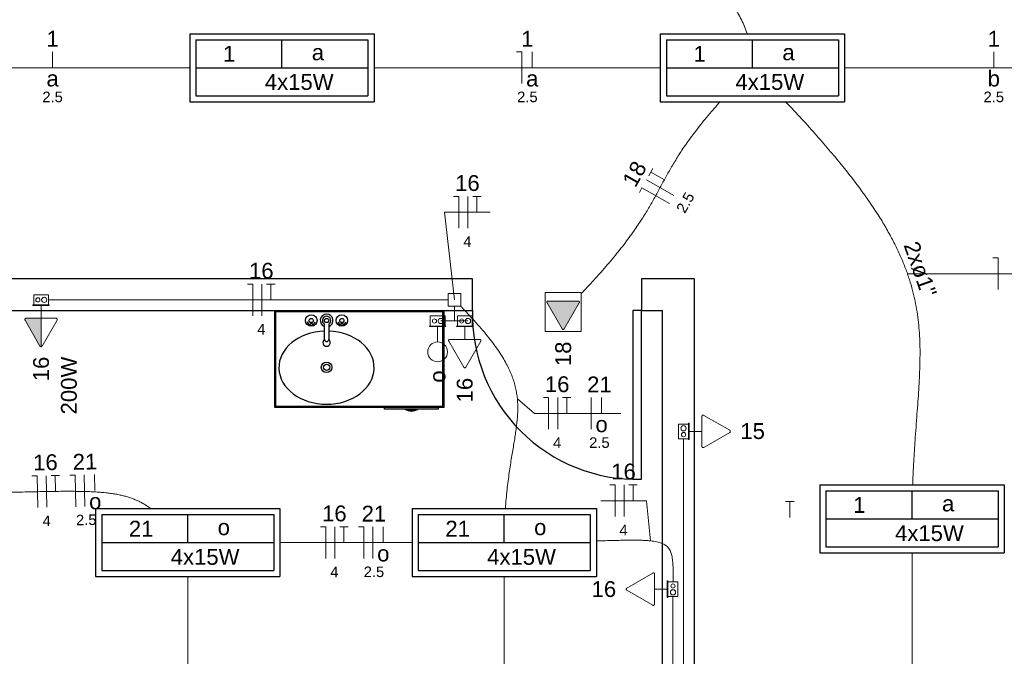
# Model space of a CAD drawing. Header units: millimetres. Extents: x -8 to 220, y -114 to 51.
# Tile 27 of 82: x 30.01 to 34.68, y 25.61 to 28.62. Entities that reach past the tile are written whole.
import ezdxf

# ---------------------------------------------------------------- set-up
doc = ezdxf.new("R2010")
doc.units = ezdxf.units.MM
doc.header["$MEASUREMENT"] = 0
for name, color, linetype in [('1', 1, 'Continuous'), ('AR-SAN', 1, 'Continuous'), ('MOBILARIO', 8, 'Continuous'), ('P-SIMBOL', 5, 'Continuous'), ('parede', 5, 'Continuous'), ('porta', 3, 'Continuous')]:
    doc.layers.add(name, color=color, linetype=linetype)
for name, color, linetype, lineweight in [('EL-Condutos', 4, 'Continuous', 5), ('EL-Conexões', 9, 'Continuous', 5), ('EL-Fios (Fase 1)', 7, 'Continuous', 5), ('EL-Fios (Fase 3)', 7, 'Continuous', 5), ('EL-Fios (Neutro)', 7, 'Continuous', 5), ('EL-Fios (Retorno)', 7, 'Continuous', 5), ('EL-Fios (Terra)', 7, 'Continuous', 5), ('EL-Interruptor', 5, 'Continuous', 5), ('EL-Textos conduto', 7, 'Continuous', 5), ('EL-Textos fios', 7, 'Continuous', 5), ('EL-Tomadas', 4, 'Continuous', 5), ('IFC-Caixa de passagem-Contorno', 44, 'Continuous', 5), ('Textos', 7, 'Continuous', 5)]:
    doc.layers.add(name, color=color, linetype=linetype, lineweight=lineweight)
doc.styles.add('Arial', font='arial.ttf')

msp = doc.modelspace()

# ---------------------------------------------------------------- hatches: boundary and pattern name
at = {"layer": 'EL-Tomadas', "linetype": 'Continuous'}
for points in [[(32.5945, 27.1596), (32.6653, 27.2823), (32.6657, 27.2873), (32.6601, 27.2913), (32.5185, 27.2913), (32.5133, 27.2883), (32.5133, 27.2823), (32.5841, 27.1596), (32.5893, 27.1566)], [(30.1144, 27.2097), (30.1144, 27.075), (30.1132, 27.0751), (30.1117, 27.0757), (30.1106, 27.0764), (30.1097, 27.0773), (30.1091, 27.0782), (30.0379, 27.2019), (30.0376, 27.2032), (30.0377, 27.2046), (30.0381, 27.206), (30.0387, 27.2071), (30.0401, 27.2085), (30.0417, 27.2094), (30.043, 27.2097), (30.1144, 27.2097)]]:
    msp.add_hatch(color=256, dxfattribs=at).paths.add_polyline_path(points)

# ---------------------------------------------------------------- linework, layer by layer
at = {"layer": '1', "color": 8}
msp.add_arc((32.9398, 27.2267), 0.7803, 178.5312, 271.4688, dxfattribs=at)
at = {"layer": 'AR-SAN'}
for p, q in [((31.223, 26.7867), (31.223, 27.2467)), ((31.223, 27.2467), (32.023, 27.2467)), ((31.228, 26.7917), (31.228, 27.2417)), ((31.228, 27.2417), (32.018, 27.2417)), ((32.018, 27.2417), (32.018, 26.7917)), ((32.023, 27.2467), (32.023, 26.7867)), ((32.018, 26.7917), (31.228, 26.7917)), ((32.023, 26.7867), (31.223, 26.7867)), ((31.7421, 26.7797), (31.7421, 26.7867)), ((31.8391, 26.7797), (31.7421, 26.7797)), ((31.8489, 26.7797), (31.8391, 26.7797)), ((31.8921, 26.7797), (31.8489, 26.7797)), ((31.9019, 26.7797), (31.8921, 26.7797)), ((31.9989, 26.7797), (31.9019, 26.7797)), ((31.9989, 26.7797), (31.9989, 26.7867))]:
    msp.add_line(p, q, dxfattribs=at)
for radius, start, end in [(0.0542, 234.6502, 305.3498), (0.0492, 243.956, 296.044)]:
    msp.add_arc((31.8705, 26.824), radius, start, end, dxfattribs=at)
at = {"layer": 'EL-Condutos', "linetype": 'Continuous'}
for points in [[(33.4618, 28.5581), (33.4493, 28.5918), (33.4346, 28.624), (33.4179, 28.6546), (33.3992, 28.6838), (33.3788, 28.7116), (33.3569, 28.738), (33.3334, 28.7632), (33.3087, 28.7872), (33.2828, 28.8101), (33.2559, 28.8318), (33.2282, 28.8526), (33.1998, 28.8724), (33.1708, 28.8914), (33.1415, 28.9095), (33.1119, 28.9268), (33.0822, 28.9435), (33.0526, 28.9596), (33.0233, 28.975), (32.9943, 28.99), (32.9658, 29.0046), (32.938, 29.0187), (32.911, 29.0326), (32.885, 29.0462), (32.8602, 29.0596), (32.8366, 29.073), (32.8144, 29.0862), (32.7939, 29.0995), (32.7751, 29.1129), (32.7581, 29.1264), (32.7432, 29.1401)], [(29.4621, 28.3967), (29.5187, 28.3967), (29.573, 28.3967), (29.625, 28.3967), (29.6751, 28.3967), (29.7233, 28.3967), (29.7698, 28.3967), (29.8148, 28.3967), (29.8585, 28.3967), (29.901, 28.3967), (29.9424, 28.3967), (29.9831, 28.3967), (30.023, 28.3967), (30.0625, 28.3967), (30.1016, 28.3967), (30.1405, 28.3967), (30.1795, 28.3967), (30.2186, 28.3967), (30.258, 28.3967), (30.298, 28.3967), (30.3386, 28.3967), (30.3801, 28.3967), (30.4225, 28.3967), (30.4662, 28.3967), (30.5112, 28.3967), (30.5577, 28.3967), (30.6059, 28.3967), (30.656, 28.3967), (30.7081, 28.3967), (30.7623, 28.3967), (30.8189, 28.3967)], [(31.6928, 28.3967), (31.7494, 28.3967), (31.8037, 28.3967), (31.8558, 28.3967), (31.9058, 28.3967), (31.954, 28.3967), (32.0005, 28.3967), (32.0455, 28.3967), (32.0892, 28.3967), (32.1317, 28.3967), (32.1731, 28.3967), (32.2138, 28.3967), (32.2537, 28.3967), (32.2932, 28.3967), (32.3323, 28.3967), (32.3712, 28.3967), (32.4102, 28.3967), (32.4493, 28.3967), (32.4887, 28.3967), (32.5287, 28.3967), (32.5693, 28.3967), (32.6108, 28.3967), (32.6532, 28.3967), (32.6969, 28.3967), (32.7419, 28.3967), (32.7884, 28.3967), (32.8366, 28.3967), (32.8867, 28.3967), (32.9388, 28.3967), (32.993, 28.3967), (33.0497, 28.3967)], [(33.9235, 28.3967), (33.9801, 28.3967), (34.0344, 28.3967), (34.0865, 28.3967), (34.1365, 28.3967), (34.1847, 28.3967), (34.2313, 28.3967), (34.2763, 28.3967), (34.3199, 28.3967), (34.3624, 28.3967), (34.4039, 28.3967), (34.4445, 28.3967), (34.4844, 28.3967), (34.5239, 28.3967), (34.563, 28.3967), (34.6019, 28.3967), (34.6409, 28.3967), (34.68, 28.3967), (34.7194, 28.3967), (34.7594, 28.3967), (34.8, 28.3967), (34.8415, 28.3967), (34.884, 28.3967), (34.9276, 28.3967), (34.9726, 28.3967), (35.0191, 28.3967), (35.0673, 28.3967), (35.1174, 28.3967), (35.1695, 28.3967), (35.2237, 28.3967), (35.2804, 28.3967)], [(32.6752, 27.3268), (32.7171, 27.3714), (32.7554, 27.4135), (32.7905, 27.4532), (32.8224, 27.4908), (32.8515, 27.5263), (32.8779, 27.5599), (32.902, 27.5919), (32.9238, 27.6223), (32.9438, 27.6513), (32.9621, 27.6792), (32.9789, 27.706), (32.9945, 27.7319), (33.0091, 27.7571), (33.023, 27.7817), (33.0363, 27.806), (33.0494, 27.8301), (33.0624, 27.8541), (33.0756, 27.8782), (33.0892, 27.9026), (33.1034, 27.9274), (33.1186, 27.9528), (33.1349, 27.979), (33.1525, 28.0062), (33.1717, 28.0344), (33.1928, 28.0639), (33.2159, 28.0948), (33.2413, 28.1273), (33.2692, 28.1616), (33.2999, 28.1977), (33.3336, 28.236)], [(33.6433, 28.2361), (33.7209, 28.1532), (33.7921, 28.0742), (33.8572, 27.9989), (33.9166, 27.9271), (33.9703, 27.8585), (34.0188, 27.7928), (34.0621, 27.7298), (34.1007, 27.6692), (34.1347, 27.6107), (34.1644, 27.5541), (34.1901, 27.4992), (34.212, 27.4456), (34.2303, 27.3932), (34.2454, 27.3416), (34.2574, 27.2906), (34.2666, 27.2399), (34.2733, 27.1893), (34.2777, 27.1385), (34.2802, 27.0872), (34.2808, 27.0352), (34.2799, 26.9823), (34.2778, 26.9282), (34.2747, 26.8725), (34.2708, 26.8151), (34.2664, 26.7557), (34.2618, 26.694), (34.2572, 26.6298), (34.2528, 26.5628), (34.249, 26.4928), (34.2459, 26.4194)], [(30.1488, 27.2967), (30.24, 27.2967), (30.3255, 27.2967), (30.4056, 27.2967), (30.4808, 27.2967), (30.5514, 27.2967), (30.6179, 27.2967), (30.6807, 27.2967), (30.7402, 27.2967), (30.7968, 27.2967), (30.8509, 27.2967), (30.903, 27.2967), (30.9534, 27.2967), (31.0025, 27.2967), (31.0508, 27.2967), (31.0986, 27.2967), (31.1464, 27.2967), (31.1946, 27.2967), (31.2436, 27.2967), (31.2938, 27.2967), (31.3457, 27.2967), (31.3995, 27.2967), (31.4558, 27.2967), (31.5149, 27.2967), (31.5773, 27.2967), (31.6434, 27.2967), (31.7135, 27.2967), (31.7881, 27.2967), (31.8676, 27.2967), (31.9525, 27.2967), (32.043, 27.2967)], [(32.0735, 27.2967), (32.0735, 27.2967), (32.0735, 27.2967), (32.0735, 27.2967), (32.0735, 27.2967), (32.0735, 27.2967), (32.0735, 27.2967), (32.0735, 27.2967), (32.0735, 27.2967), (32.0735, 27.2967), (32.0735, 27.2967), (32.0735, 27.2967), (32.0735, 27.2967), (32.0735, 27.2967), (32.0735, 27.2967), (32.0735, 27.2967), (32.0735, 27.2967), (32.0735, 27.2967), (32.0735, 27.2967), (32.0735, 27.2967), (32.0735, 27.2967), (32.0735, 27.2967), (32.0735, 27.2967), (32.0736, 27.2967), (32.0736, 27.2967), (32.0736, 27.2967), (32.0736, 27.2967), (32.0736, 27.2967), (32.0736, 27.2967), (32.0736, 27.2967), (32.0736, 27.2967)], [(32.1033, 27.2665), (32.1419, 27.2262), (32.1769, 27.1879), (32.2085, 27.1517), (32.2367, 27.1173), (32.2618, 27.0845), (32.2839, 27.0532), (32.3032, 27.0233), (32.3198, 26.9944), (32.3338, 26.9665), (32.3455, 26.9395), (32.3549, 26.913), (32.3623, 26.8871), (32.3677, 26.8614), (32.3714, 26.8359), (32.3735, 26.8103), (32.3741, 26.7845), (32.3734, 26.7583), (32.3716, 26.7316), (32.3687, 26.7042), (32.365, 26.6759), (32.3606, 26.6466), (32.3557, 26.616), (32.3504, 26.584), (32.3448, 26.5505), (32.3392, 26.5153), (32.3337, 26.4782), (32.3283, 26.439), (32.3234, 26.3976), (32.319, 26.3538), (32.3153, 26.3074)], [(33.1598, 26.639), (33.1598, 26.5231), (33.1598, 26.4144), (33.1598, 26.3125), (33.1598, 26.2169), (33.1598, 26.127), (33.1598, 26.0423), (33.1598, 25.9623), (33.1598, 25.8864), (33.1598, 25.8142), (33.1598, 25.745), (33.1598, 25.6784), (33.1598, 25.6139), (33.1598, 25.5508), (33.1598, 25.4888), (33.1598, 25.4272), (33.1598, 25.3656), (33.1598, 25.3033), (33.1598, 25.24), (33.1598, 25.175), (33.1598, 25.1079), (33.1598, 25.038), (33.1598, 24.9649), (33.1598, 24.8881), (33.1598, 24.807), (33.1598, 24.7211), (33.1598, 24.6299), (33.1598, 24.5329), (33.1598, 24.4294), (33.1598, 24.3191), (33.1598, 24.2013)], [(30.6347, 26.308), (30.6186, 26.319), (30.6024, 26.3291), (30.586, 26.3382), (30.5691, 26.3464), (30.5517, 26.3537), (30.5335, 26.3603), (30.5145, 26.3661), (30.4945, 26.3711), (30.4734, 26.3755), (30.4509, 26.3791), (30.427, 26.3822), (30.4015, 26.3847), (30.3743, 26.3867), (30.3451, 26.3881), (30.314, 26.3891), (30.2807, 26.3896), (30.245, 26.3898), (30.2069, 26.3897), (30.1662, 26.3892), (30.1227, 26.3884), (30.0762, 26.3875), (30.0268, 26.3863), (29.9741, 26.385), (29.9181, 26.3836), (29.8586, 26.3821), (29.7954, 26.3806), (29.7285, 26.379), (29.6576, 26.3776), (29.5826, 26.3762), (29.5034, 26.3749)], [(31.8723, 26.1467), (31.8485, 26.1467), (31.8253, 26.1467), (31.8026, 26.1467), (31.7805, 26.1467), (31.7589, 26.1467), (31.7377, 26.1467), (31.7169, 26.1467), (31.6965, 26.1467), (31.6764, 26.1467), (31.6566, 26.1467), (31.6369, 26.1467), (31.6175, 26.1467), (31.5982, 26.1467), (31.579, 26.1467), (31.5598, 26.1467), (31.5406, 26.1467), (31.5214, 26.1467), (31.5021, 26.1467), (31.4827, 26.1467), (31.463, 26.1467), (31.4432, 26.1467), (31.4231, 26.1467), (31.4027, 26.1467), (31.3819, 26.1467), (31.3607, 26.1467), (31.3391, 26.1467), (31.317, 26.1467), (31.2943, 26.1467), (31.2711, 26.1467), (31.2473, 26.1467)], [(32.7469, 26.1544), (32.7823, 26.1555), (32.8153, 26.1564), (32.8461, 26.1572), (32.8746, 26.1578), (32.901, 26.1582), (32.9254, 26.1583), (32.9479, 26.158), (32.9684, 26.1574), (32.9872, 26.1564), (33.0042, 26.1548), (33.0196, 26.1528), (33.0334, 26.1503), (33.0458, 26.1471), (33.0568, 26.1433), (33.0665, 26.1389), (33.075, 26.1337), (33.0823, 26.1277), (33.0885, 26.121), (33.0938, 26.1133), (33.0981, 26.1048), (33.1017, 26.0954), (33.1045, 26.0849), (33.1066, 26.0735), (33.1082, 26.061), (33.1093, 26.0473), (33.1099, 26.0325), (33.1103, 26.0165), (33.1103, 25.9993), (33.1103, 25.9807), (33.1101, 25.9609)], [(34.2431, 24.1432), (34.2431, 24.2334), (34.2431, 24.3185), (34.2431, 24.3987), (34.2431, 24.4745), (34.2431, 24.5463), (34.2431, 24.6143), (34.2431, 24.679), (34.2431, 24.7407), (34.2431, 24.7998), (34.2431, 24.8567), (34.2431, 24.9118), (34.2431, 24.9653), (34.2431, 25.0178), (34.2431, 25.0695), (34.2431, 25.1208), (34.2431, 25.1721), (34.2431, 25.2238), (34.2431, 25.2762), (34.2431, 25.3297), (34.2431, 25.3847), (34.2431, 25.4415), (34.2431, 25.5005), (34.2431, 25.5621), (34.2431, 25.6267), (34.2431, 25.6946), (34.2431, 25.7662), (34.2431, 25.8418), (34.2431, 25.9219), (34.2431, 26.0068), (34.2431, 26.0968)], [(30.8098, 24.1071), (30.8098, 24.1936), (30.8098, 24.2753), (30.8098, 24.3523), (30.8098, 24.4251), (30.8098, 24.494), (30.8098, 24.5593), (30.8098, 24.6215), (30.8098, 24.6809), (30.8098, 24.7377), (30.8098, 24.7925), (30.8098, 24.8454), (30.8098, 24.897), (30.8098, 24.9475), (30.8098, 24.9973), (30.8098, 25.0467), (30.8098, 25.0962), (30.8098, 25.146), (30.8098, 25.1964), (30.8098, 25.248), (30.8098, 25.301), (30.8098, 25.3557), (30.8098, 25.4126), (30.8098, 25.4719), (30.8098, 25.5341), (30.8098, 25.5995), (30.8098, 25.6684), (30.8098, 25.7411), (30.8098, 25.8182), (30.8098, 25.8998), (30.8098, 25.9864)], [(32.3098, 24.1071), (32.3098, 24.1936), (32.3098, 24.2753), (32.3098, 24.3523), (32.3098, 24.4251), (32.3098, 24.494), (32.3098, 24.5593), (32.3098, 24.6215), (32.3098, 24.6809), (32.3098, 24.7377), (32.3098, 24.7925), (32.3098, 24.8454), (32.3098, 24.897), (32.3098, 24.9475), (32.3098, 24.9973), (32.3098, 25.0467), (32.3098, 25.0962), (32.3098, 25.146), (32.3098, 25.1964), (32.3098, 25.248), (32.3098, 25.301), (32.3098, 25.3557), (32.3098, 25.4126), (32.3098, 25.4719), (32.3098, 25.5341), (32.3098, 25.5995), (32.3098, 25.6684), (32.3098, 25.7411), (32.3098, 25.8182), (32.3098, 25.8998), (32.3098, 25.9864)], [(33.1098, 25.8915), (33.1098, 25.8064), (33.1098, 25.7266), (33.1098, 25.6518), (33.1098, 25.5816), (33.1098, 25.5155), (33.1098, 25.4533), (33.1098, 25.3945), (33.1098, 25.3389), (33.1098, 25.2859), (33.1098, 25.2352), (33.1098, 25.1865), (33.1098, 25.1393), (33.1098, 25.0934), (33.1098, 25.0482), (33.1098, 25.0036), (33.1098, 24.9589), (33.1098, 24.914), (33.1098, 24.8684), (33.1098, 24.8217), (33.1098, 24.7736), (33.1098, 24.7237), (33.1098, 24.6716), (33.1098, 24.6169), (33.1098, 24.5593), (33.1098, 24.4983), (33.1098, 24.4337), (33.1098, 24.365), (33.1098, 24.2919), (33.1098, 24.2139), (33.1098, 24.1308)]]:
    msp.add_spline(points, degree=3, dxfattribs=at)
at = {"layer": 'EL-Conexões'}
for p, q in [((32.0735, 27.2667), (32.0735, 27.1967)), ((32.0736, 27.2667), (32.0736, 27.1967)), ((32.0735, 27.1967), (32.0092, 27.1967)), ((32.0736, 27.1967), (32.1379, 27.1967))]:
    msp.add_line(p, q, dxfattribs=at)
for points in [[(32.1035, 27.3267), (32.1035, 27.2667), (32.0435, 27.2667), (32.0435, 27.3267), (32.1035, 27.3267)], [(32.1036, 27.3267), (32.1036, 27.2667), (32.0436, 27.2667), (32.0436, 27.3267), (32.1036, 27.3267)]]:
    msp.add_lwpolyline(points, dxfattribs=at)
at = {"layer": 'EL-Fios (Fase 1)'}
for p, q in [((33.1144, 27.7912), (32.9837, 27.8648)), ((32.7214, 26.6839), (32.7214, 26.8339)), ((30.3216, 26.3178), (30.3183, 26.4677)), ((31.6866, 26.0717), (31.6866, 26.2217))]:
    msp.add_line(p, q, dxfattribs=at)
at = {"layer": 'EL-Fios (Fase 3)'}
for p, q in [((32.1378, 27.637), (32.1378, 27.787)), ((31.1609, 27.2217), (31.1609, 27.3717)), ((32.5634, 26.6839), (32.5634, 26.8339)), ((30.1421, 26.3139), (30.1389, 26.4638)), ((32.8779, 26.2702), (32.8779, 26.4202)), ((31.5071, 26.0717), (31.5071, 26.2217))]:
    msp.add_line(p, q, dxfattribs=at)
at = {"layer": 'EL-Fios (Neutro)'}
for p, q in [((32.3677, 28.4717), (32.3927, 28.4717)), ((32.3927, 28.3217), (32.3927, 28.4717)), ((32.9504, 27.8056), (32.9627, 27.8274)), ((33.0934, 27.7538), (32.9627, 27.8274)), ((32.07, 27.787), (32.095, 27.787)), ((32.095, 27.637), (32.095, 27.787)), ((34.6267, 27.4953), (34.6517, 27.4953)), ((34.6517, 27.3453), (34.6517, 27.4953)), ((31.093, 27.3717), (31.118, 27.3717)), ((31.118, 27.2217), (31.118, 27.3717)), ((32.4955, 26.8339), (32.5205, 26.8339)), ((32.5205, 26.6839), (32.5205, 26.8339)), ((30.2505, 26.4663), (30.2755, 26.4668)), ((30.2787, 26.3168), (30.2755, 26.4668)), ((30.0711, 26.4624), (30.096, 26.4629)), ((30.0993, 26.313), (30.096, 26.4629)), ((32.8101, 26.4202), (32.8351, 26.4202)), ((32.8351, 26.2702), (32.8351, 26.4202)), ((31.4393, 26.2217), (31.4643, 26.2217)), ((31.4643, 26.0717), (31.4643, 26.2217)), ((31.6187, 26.2217), (31.6437, 26.2217)), ((31.6437, 26.0717), (31.6437, 26.2217))]:
    msp.add_line(p, q, dxfattribs=at)
at = {"layer": 'EL-Fios (Retorno)'}
for p, q in [((30.1691, 28.3967), (30.1691, 28.4717)), ((32.4427, 28.3967), (32.4427, 28.4717)), ((34.6305, 28.3967), (34.6305, 28.4717)), ((32.7714, 26.7589), (32.7714, 26.8339)), ((30.3699, 26.3938), (30.3683, 26.4688)), ((31.7366, 26.1467), (31.7366, 26.2217))]:
    msp.add_line(p, q, dxfattribs=at)
at = {"layer": 'EL-Fios (Terra)'}
for points in [[(33.0701, 27.8653), (33.0047, 27.9021), (32.9949, 27.8847), (33.0145, 27.9195)], [(32.1807, 27.712), (32.1807, 27.787), (32.1607, 27.787), (32.2007, 27.787)], [(31.2037, 27.2967), (31.2037, 27.3717), (31.1837, 27.3717), (31.2237, 27.3717)], [(32.6062, 26.7589), (32.6062, 26.8339), (32.5862, 26.8339), (32.6262, 26.8339)], [(30.1834, 26.3898), (30.1817, 26.4648), (30.1617, 26.4643), (30.2017, 26.4652)], [(32.9208, 26.3452), (32.9208, 26.4202), (32.9008, 26.4202), (32.9408, 26.4202)], [(33.6638, 26.2663), (33.6638, 26.3413), (33.6438, 26.3413), (33.6838, 26.3413)], [(31.55, 26.1467), (31.55, 26.2217), (31.53, 26.2217), (31.57, 26.2217)]]:
    msp.add_lwpolyline(points, dxfattribs=at)
at = {"layer": 'EL-Interruptor'}
msp.add_line((31.9942, 27.0974), (31.9942, 27.1699), dxfattribs=at)
msp.add_circle((31.9942, 27.0505), 0.0469, dxfattribs=at)
at = {"layer": 'EL-Textos fios'}
for p, q in [((32.0735, 27.2967), (32.0271, 27.712)), ((32.0271, 27.712), (32.2435, 27.712)), ((34.2212, 27.4203), (34.5838, 27.4203)), ((34.5838, 27.4203), (35.3769, 27.4203)), ((32.3722, 26.8281), (32.4527, 26.7589)), ((32.4527, 26.7589), (32.8621, 26.7589)), ((32.7672, 26.3452), (32.9836, 26.3452)), ((33.0039, 26.1549), (32.9836, 26.3452))]:
    msp.add_line(p, q, dxfattribs=at)
at = {"layer": 'EL-Tomadas'}
for p, q in [((30.1144, 27.2096), (30.1144, 27.2699)), ((32.5841, 27.1596), (32.5133, 27.2823)), ((32.5185, 27.2913), (32.6601, 27.2913)), ((32.6653, 27.2823), (32.5945, 27.1596)), ((30.1092, 27.078), (30.0384, 27.2007)), ((30.0436, 27.2097), (30.1852, 27.2096)), ((30.1144, 27.2097), (30.1144, 27.075)), ((30.1904, 27.2006), (30.1196, 27.078)), ((32.1229, 27.1096), (32.1229, 27.1699)), ((32.1177, 26.978), (32.0469, 27.1007)), ((32.0521, 27.1097), (32.1937, 27.1096)), ((32.1989, 27.1006), (32.1281, 26.978)), ((33.2468, 26.6027), (33.2469, 26.7444)), ((33.2559, 26.7495), (33.3785, 26.6788)), ((33.2469, 26.6736), (33.1866, 26.6736)), ((33.3785, 26.6684), (33.2558, 26.5975)), ((32.8911, 25.9314), (33.0138, 26.0023)), ((33.0228, 25.9971), (33.0227, 25.8554)), ((33.0137, 25.8502), (32.8911, 25.921)), ((33.0227, 25.9262), (33.083, 25.9262))]:
    msp.add_line(p, q, dxfattribs=at)
for points in [[(32.6753, 27.1466), (32.6753, 27.3313), (32.5033, 27.3313), (32.5033, 27.1466), (32.6753, 27.1466)], [(32.5185, 27.2913), (32.5178, 27.2913), (32.5171, 27.2912), (32.5164, 27.291), (32.5158, 27.2907), (32.5152, 27.2903), (32.5146, 27.2899), (32.5141, 27.2895), (32.5137, 27.2889), (32.5133, 27.2883), (32.513, 27.2877), (32.5127, 27.2871), (32.5126, 27.2864), (32.5125, 27.2857), (32.5125, 27.285), (32.5126, 27.2843), (32.5127, 27.2836), (32.513, 27.283), (32.5133, 27.2823)], [(32.6653, 27.2823), (32.6656, 27.2829), (32.6659, 27.2835), (32.666, 27.2842), (32.6661, 27.2849), (32.6661, 27.2856), (32.666, 27.2863), (32.6659, 27.287), (32.6656, 27.2876), (32.6653, 27.2883), (32.6649, 27.2889), (32.6645, 27.2894), (32.664, 27.2899), (32.6634, 27.2903), (32.6628, 27.2906), (32.6622, 27.2909), (32.6615, 27.2911), (32.6608, 27.2912), (32.6601, 27.2913)], [(30.0436, 27.2097), (30.0429, 27.2096), (30.0422, 27.2095), (30.0415, 27.2093), (30.0409, 27.209), (30.0403, 27.2087), (30.0397, 27.2083), (30.0392, 27.2078), (30.0388, 27.2073), (30.0384, 27.2067), (30.0381, 27.2061), (30.0379, 27.2054), (30.0377, 27.2047), (30.0376, 27.204), (30.0376, 27.2033), (30.0377, 27.2026), (30.0379, 27.202), (30.0381, 27.2013), (30.0384, 27.2007)], [(30.1904, 27.2006), (30.1907, 27.2012), (30.191, 27.2019), (30.1911, 27.2026), (30.1912, 27.2033), (30.1912, 27.204), (30.1911, 27.2047), (30.191, 27.2053), (30.1907, 27.206), (30.1904, 27.2066), (30.19, 27.2072), (30.1896, 27.2077), (30.1891, 27.2082), (30.1885, 27.2086), (30.1879, 27.209), (30.1873, 27.2093), (30.1866, 27.2095), (30.1859, 27.2096), (30.1852, 27.2096)], [(32.5841, 27.1596), (32.5845, 27.1591), (32.5849, 27.1585), (32.5855, 27.158), (32.586, 27.1576), (32.5866, 27.1573), (32.5873, 27.157), (32.5879, 27.1568), (32.5886, 27.1567), (32.5893, 27.1566), (32.59, 27.1567), (32.5907, 27.1568), (32.5914, 27.157), (32.592, 27.1573), (32.5926, 27.1576), (32.5932, 27.158), (32.5937, 27.1585), (32.5941, 27.1591), (32.5945, 27.1596)], [(30.1092, 27.078), (30.1096, 27.0774), (30.1101, 27.0769), (30.1106, 27.0764), (30.1111, 27.076), (30.1117, 27.0756), (30.1124, 27.0754), (30.113, 27.0752), (30.1137, 27.075), (30.1144, 27.075), (30.1151, 27.075), (30.1158, 27.0752), (30.1165, 27.0754), (30.1171, 27.0756), (30.1177, 27.076), (30.1183, 27.0764), (30.1188, 27.0769), (30.1192, 27.0774), (30.1196, 27.078)], [(32.0521, 27.1097), (32.0514, 27.1096), (32.0507, 27.1095), (32.05, 27.1093), (32.0494, 27.109), (32.0488, 27.1087), (32.0482, 27.1083), (32.0477, 27.1078), (32.0472, 27.1073), (32.0469, 27.1067), (32.0465, 27.1061), (32.0463, 27.1054), (32.0461, 27.1047), (32.0461, 27.104), (32.0461, 27.1033), (32.0461, 27.1026), (32.0463, 27.102), (32.0465, 27.1013), (32.0469, 27.1007)], [(32.1989, 27.1006), (32.1992, 27.1012), (32.1994, 27.1019), (32.1996, 27.1026), (32.1997, 27.1033), (32.1997, 27.104), (32.1996, 27.1047), (32.1994, 27.1053), (32.1992, 27.106), (32.1989, 27.1066), (32.1985, 27.1072), (32.198, 27.1077), (32.1975, 27.1082), (32.197, 27.1086), (32.1964, 27.109), (32.1957, 27.1093), (32.1951, 27.1095), (32.1944, 27.1096), (32.1937, 27.1096)], [(32.1177, 26.978), (32.1181, 26.9774), (32.1185, 26.9769), (32.119, 26.9764), (32.1196, 26.976), (32.1202, 26.9756), (32.1208, 26.9754), (32.1215, 26.9752), (32.1222, 26.975), (32.1229, 26.975), (32.1236, 26.975), (32.1243, 26.9752), (32.1249, 26.9754), (32.1256, 26.9756), (32.1262, 26.976), (32.1267, 26.9764), (32.1272, 26.9769), (32.1277, 26.9774), (32.1281, 26.978)], [(33.2559, 26.7495), (33.2553, 26.7499), (33.2546, 26.7501), (33.2539, 26.7503), (33.2532, 26.7503), (33.2526, 26.7503), (33.2519, 26.7503), (33.2512, 26.7501), (33.2505, 26.7499), (33.2499, 26.7495), (33.2493, 26.7492), (33.2488, 26.7487), (33.2483, 26.7482), (33.2479, 26.7476), (33.2475, 26.747), (33.2473, 26.7464), (33.2471, 26.7457), (33.2469, 26.745), (33.2469, 26.7444)], [(33.3785, 26.6684), (33.3791, 26.6687), (33.3796, 26.6692), (33.3801, 26.6697), (33.3805, 26.6703), (33.3809, 26.6709), (33.3812, 26.6715), (33.3814, 26.6722), (33.3815, 26.6729), (33.3815, 26.6736), (33.3815, 26.6743), (33.3814, 26.6749), (33.3812, 26.6756), (33.3809, 26.6762), (33.3805, 26.6769), (33.3801, 26.6774), (33.3796, 26.6779), (33.3791, 26.6784), (33.3785, 26.6788)], [(33.2468, 26.6027), (33.2469, 26.602), (33.247, 26.6013), (33.2472, 26.6007), (33.2475, 26.6), (33.2478, 26.5994), (33.2482, 26.5989), (33.2487, 26.5984), (33.2492, 26.5979), (33.2498, 26.5975), (33.2505, 26.5972), (33.2511, 26.597), (33.2518, 26.5968), (33.2525, 26.5967), (33.2532, 26.5967), (33.2539, 26.5968), (33.2546, 26.597), (33.2552, 26.5972), (33.2558, 26.5975)], [(33.0228, 25.9971), (33.0227, 25.9978), (33.0226, 25.9984), (33.0224, 25.9991), (33.0221, 25.9997), (33.0218, 26.0004), (33.0214, 26.0009), (33.0209, 26.0014), (33.0203, 26.0019), (33.0198, 26.0023), (33.0191, 26.0026), (33.0185, 26.0028), (33.0178, 26.003), (33.0171, 26.003), (33.0164, 26.003), (33.0157, 26.003), (33.015, 26.0028), (33.0144, 26.0026), (33.0138, 26.0023)], [(32.8911, 25.9314), (32.8905, 25.931), (32.8899, 25.9306), (32.8895, 25.9301), (32.8891, 25.9295), (32.8887, 25.9289), (32.8884, 25.9283), (32.8882, 25.9276), (32.8881, 25.9269), (32.8881, 25.9262), (32.8881, 25.9255), (32.8882, 25.9248), (32.8884, 25.9242), (32.8887, 25.9235), (32.8891, 25.9229), (32.8895, 25.9224), (32.8899, 25.9219), (32.8905, 25.9214), (32.8911, 25.921)], [(33.0137, 25.8502), (33.0143, 25.8499), (33.015, 25.8497), (33.0156, 25.8495), (33.0163, 25.8494), (33.017, 25.8494), (33.0177, 25.8495), (33.0184, 25.8497), (33.0191, 25.8499), (33.0197, 25.8502), (33.0203, 25.8506), (33.0208, 25.8511), (33.0213, 25.8516), (33.0217, 25.8521), (33.0221, 25.8527), (33.0223, 25.8534), (33.0225, 25.854), (33.0226, 25.8547), (33.0227, 25.8554)]]:
    msp.add_lwpolyline(points, dxfattribs=at)
at = {"layer": 'IFC-Caixa de passagem-Contorno'}
for p, q in [((30.0794, 27.2729), (30.0794, 27.3204)), ((30.0794, 27.3204), (30.1494, 27.3204)), ((30.1494, 27.2729), (30.1494, 27.3204)), ((30.0754, 27.2729), (30.1534, 27.2729)), ((30.0754, 27.2699), (30.0754, 27.2729)), ((30.0754, 27.2699), (30.1534, 27.2699)), ((30.1534, 27.2699), (30.1534, 27.2729)), ((31.9592, 27.1729), (31.9592, 27.2204)), ((31.9592, 27.2204), (32.0292, 27.2204)), ((32.0292, 27.1729), (32.0292, 27.2204)), ((32.0879, 27.1729), (32.0879, 27.2204)), ((32.0879, 27.2204), (32.1579, 27.2204)), ((32.1579, 27.1729), (32.1579, 27.2204)), ((31.9552, 27.1729), (32.0332, 27.1729)), ((31.9552, 27.1699), (31.9552, 27.1729)), ((31.9552, 27.1699), (32.0332, 27.1699)), ((32.0332, 27.1699), (32.0332, 27.1729)), ((32.0839, 27.1729), (32.1619, 27.1729)), ((32.0839, 27.1699), (32.0839, 27.1729)), ((32.0839, 27.1699), (32.1619, 27.1699)), ((32.1619, 27.1699), (32.1619, 27.1729)), ((33.1361, 26.6386), (33.1361, 26.7086)), ((33.1836, 26.7086), (33.1361, 26.7086)), ((33.1836, 26.6346), (33.1836, 26.7126)), ((33.1866, 26.7126), (33.1836, 26.7126)), ((33.1866, 26.6346), (33.1866, 26.7126)), ((33.1836, 26.6386), (33.1361, 26.6386)), ((33.1866, 26.6346), (33.1836, 26.6346)), ((33.083, 25.9652), (33.083, 25.8872)), ((33.083, 25.9652), (33.086, 25.9652)), ((33.086, 25.9652), (33.086, 25.8872)), ((33.086, 25.9612), (33.1335, 25.9612)), ((33.1335, 25.9612), (33.1335, 25.8912)), ((33.083, 25.8872), (33.086, 25.8872)), ((33.086, 25.8912), (33.1335, 25.8912))]:
    msp.add_line(p, q, dxfattribs=at)
for centre, radius in [((30.0994, 27.2967), 0.00995), ((30.1294, 27.2967), 0.0125), ((31.9792, 27.1967), 0.00995), ((32.0092, 27.1967), 0.0125), ((32.1079, 27.1967), 0.00995), ((32.1379, 27.1967), 0.0125), ((33.1598, 26.6886), 0.0125), ((33.1598, 26.6586), 0.00995), ((33.1098, 25.9412), 0.00995), ((33.1098, 25.9112), 0.0125)]:
    msp.add_circle(centre, radius, dxfattribs=at)
at = {"layer": 'MOBILARIO', "color": 1, "linetype": 'Continuous'}
for p, q in [((31.3927, 27.1895), (31.3927, 27.184)), ((31.3927, 27.1895), (31.3927, 27.184)), ((31.3977, 27.1894), (31.3977, 27.184)), ((31.3977, 27.1894), (31.3977, 27.184)), ((31.4577, 27.109), (31.4577, 27.1818)), ((31.4577, 27.109), (31.4577, 27.1818)), ((31.4777, 27.1818), (31.4777, 27.109)), ((31.4777, 27.1818), (31.4777, 27.109)), ((31.5377, 27.1895), (31.5377, 27.184)), ((31.5377, 27.1895), (31.5377, 27.184)), ((31.5427, 27.1894), (31.5427, 27.184)), ((31.5427, 27.1894), (31.5427, 27.184))]:
    msp.add_line(p, q, dxfattribs=at)
for centre, radius in [((31.3952, 27.199), 0.0275), ((31.3952, 27.199), 0.0275), ((31.5402, 27.199), 0.0275), ((31.5402, 27.199), 0.0275), ((31.3952, 27.199), 0.01), ((31.3952, 27.199), 0.01), ((31.3952, 27.179), 0.00559), ((31.3952, 27.179), 0.00559), ((31.4677, 27.199), 0.01), ((31.4677, 27.199), 0.01), ((31.5402, 27.199), 0.01), ((31.5402, 27.199), 0.01), ((31.5402, 27.179), 0.00559), ((31.5402, 27.179), 0.00559), ((31.4679, 26.9773), 0.025), ((31.4679, 26.9773), 0.015)]:
    msp.add_circle(centre, radius, dxfattribs=at)
for centre, radius, start, end in [((31.4677, 27.199), 0.03, 289.6397, 250.3486), ((31.4677, 27.199), 0.03, 289.6397, 250.3486), ((31.4677, 27.199), 0.02, 300.2446, 239.6569), ((31.4677, 27.199), 0.02, 300.2446, 239.6569), ((31.3952, 27.199), 0.02, 195.7907, 254.7593), ((31.3952, 27.199), 0.02, 195.7907, 254.7593), ((31.3952, 27.199), 0.02, 285.9211, 343.5587), ((31.3952, 27.199), 0.02, 285.9211, 343.5587), ((31.5402, 27.199), 0.02, 195.9116, 253.88), ((31.5402, 27.199), 0.02, 195.9116, 253.88), ((31.5402, 27.199), 0.02, 286.0953, 343.7658), ((31.5402, 27.199), 0.02, 286.0953, 343.7658), ((31.468, 27.0944), 0.0175, 125.7967, 56.1346), ((31.468, 27.0944), 0.0175, 125.7967, 56.1346), ((31.4677, 27.109), 0.01, 180, 0), ((31.4677, 27.109), 0.01, 180, 0)]:
    msp.add_arc(centre, radius, start, end, dxfattribs=at)
at = {"layer": 'MOBILARIO', "linetype": 'Continuous'}
msp.add_ellipse((31.4675, 26.9757), major_axis=(-0.2257, 0), ratio=0.76869, start_param=4.755602, end_param=10.950133, dxfattribs=at)
at = {"layer": 'P-SIMBOL'}
for p, q in [((30.8191, 28.558), (31.6926, 28.558)), ((30.8191, 28.558), (30.8191, 28.2355)), ((30.8478, 28.5292), (31.6639, 28.5292)), ((30.8478, 28.5292), (30.8478, 28.2642)), ((31.2559, 28.3967), (31.2559, 28.5292)), ((31.6639, 28.5292), (31.6639, 28.2642)), ((31.6926, 28.558), (31.6926, 28.2355)), ((33.0498, 28.558), (33.9234, 28.558)), ((33.0498, 28.558), (33.0498, 28.2355)), ((33.0786, 28.5292), (33.8946, 28.5292)), ((33.0786, 28.5292), (33.0786, 28.2642)), ((33.4866, 28.3967), (33.4866, 28.5292)), ((33.8946, 28.5292), (33.8946, 28.2642)), ((33.9234, 28.558), (33.9234, 28.2355)), ((30.8478, 28.3967), (31.6639, 28.3967)), ((33.0786, 28.3967), (33.8946, 28.3967)), ((30.8478, 28.2642), (31.6639, 28.2642)), ((33.0786, 28.2642), (33.8946, 28.2642)), ((30.8191, 28.2355), (31.6926, 28.2355)), ((33.0498, 28.2355), (33.9234, 28.2355)), ((33.8064, 26.4205), (34.6799, 26.4205)), ((33.8064, 26.4205), (33.8064, 26.098)), ((34.6799, 26.4205), (34.6799, 26.098)), ((33.8351, 26.3917), (34.6512, 26.3917)), ((33.8351, 26.3917), (33.8351, 26.1267)), ((34.2432, 26.2592), (34.2432, 26.3917)), ((34.6512, 26.3917), (34.6512, 26.1267)), ((30.373, 26.308), (31.2466, 26.308)), ((30.373, 26.308), (30.373, 25.9855)), ((30.4018, 26.2792), (31.2178, 26.2792)), ((30.4018, 26.2792), (30.4018, 26.0142)), ((30.8098, 26.1467), (30.8098, 26.2792)), ((31.2178, 26.2792), (31.2178, 26.0142)), ((31.2466, 26.308), (31.2466, 25.9855)), ((31.873, 26.308), (32.7466, 26.308)), ((31.873, 26.308), (31.873, 25.9855)), ((31.9018, 26.2792), (32.7178, 26.2792)), ((31.9018, 26.2792), (31.9018, 26.0142)), ((32.3098, 26.1467), (32.3098, 26.2792)), ((32.7178, 26.2792), (32.7178, 26.0142)), ((32.7466, 26.308), (32.7466, 25.9855)), ((33.8351, 26.2592), (34.6512, 26.2592)), ((30.4018, 26.1467), (31.2178, 26.1467)), ((31.9018, 26.1467), (32.7178, 26.1467)), ((33.8064, 26.098), (34.6799, 26.098)), ((33.8351, 26.1267), (34.6512, 26.1267)), ((30.4018, 26.0142), (31.2178, 26.0142)), ((31.9018, 26.0142), (32.7178, 26.0142)), ((30.373, 25.9855), (31.2466, 25.9855)), ((31.873, 25.9855), (32.7466, 25.9855))]:
    msp.add_line(p, q, dxfattribs=at)
at = {"layer": 'parede', "color": 8}
for p, q in [((32.1598, 27.3967), (27.7598, 27.3967)), ((32.1598, 27.2467), (32.1598, 27.3967)), ((33.2098, 27.3967), (32.9598, 27.3967)), ((32.9598, 27.3967), (32.9598, 27.2467)), ((27.9098, 27.2467), (32.1598, 27.2467)), ((32.9598, 27.2467), (33.0598, 27.2467))]:
    msp.add_line(p, q, dxfattribs=at)
for points in [[(33.2098, 27.3967), (33.2098, 22.8467)], [(32.5598, 22.6967), (32.5598, 22.8467), (33.0598, 22.8467), (33.0598, 27.2467)]]:
    msp.add_lwpolyline(points, dxfattribs=at)
at = {"layer": 'porta', "color": 8}
msp.add_lwpolyline([(32.9598, 26.4467), (32.9598, 27.2467), (32.9198, 27.2467), (32.9198, 26.4467)], close=True, dxfattribs=at)

# ---------------------------------------------------------------- texts
at = {"layer": 'EL-Textos conduto', "insert": (34.245, 27.4287), "char_height": 0.075, "width": 0.54032, "attachment_point": 8, "rotation": 289.3887, "line_spacing_factor": 0.6, "style": 'Arial'}
msp.add_mtext('2xø1"', dxfattribs=at)
at = {"layer": 'EL-Textos fios', "attachment_point": 8, "line_spacing_factor": 0.6, "style": 'Arial'}
for s, insert, char_height, width, rotation in [('1', (30.1691, 28.4965), 0.075, 0.116502, 0.0008), ('1', (32.4197, 28.4965), 0.075, 0.116502, 0.0008), ('1', (34.6305, 28.4965), 0.075, 0.116502, 0.0008), ('a', (30.1691, 28.3067), 0.075, 0.116502, 0.0008), ('a', (32.4427, 28.3067), 0.075, 0.116502, 0.0008), ('b', (34.6305, 28.3067), 0.075, 0.116502, 0.0008), ('2.5', (30.1691, 28.2327), 0.05, 0.194131, 0.0008), ('2.5', (32.4197, 28.2327), 0.05, 0.194131, 0.0008), ('2.5', (34.6305, 28.2327), 0.05, 0.194131, 0.0008), ('18', (32.9609, 27.8747), 0.075, 0.233003, 60.6132), ('2.5', (33.1907, 27.7453), 0.05, 0.194131, 60.6132), ('16', (30.1359, 26.4885), 0.075, 0.233003, 1.2376), ('21', (30.3234, 26.4926), 0.075, 0.233003, 1.2376), ('o', (30.3719, 26.3038), 0.075, 0.116502, 1.2376), ('4', (30.1416, 26.2248), 0.05, 0.077668, 1.2376), ('2.5', (30.3291, 26.2289), 0.05, 0.194131, 1.2376)]:
    msp.add_mtext(s, dxfattribs=dict(at, insert=insert, char_height=char_height, width=width, rotation=rotation))
for s, insert, char_height, width in [('16', (32.1353, 27.8117), 0.075, 0.233003), ('4', (32.1353, 27.548), 0.05, 0.077668), ('16', (31.1584, 27.3965), 0.075, 0.233003), ('4', (31.1584, 27.1327), 0.05, 0.077668), ('16', (32.5609, 26.8586), 0.075, 0.233003), ('21', (32.761, 26.8586), 0.075, 0.233003), ('o', (32.7714, 26.6689), 0.075, 0.116502), ('4', (32.5609, 26.5949), 0.05, 0.077668), ('2.5', (32.761, 26.5949), 0.05, 0.194131), ('16', (32.8754, 26.4449), 0.075, 0.233003), ('16', (31.5046, 26.2465), 0.075, 0.233003), ('21', (31.6922, 26.2465), 0.075, 0.233003), ('4', (32.8754, 26.1812), 0.05, 0.077668), ('o', (31.7366, 26.0567), 0.075, 0.116502), ('4', (31.5046, 25.9827), 0.05, 0.077668), ('2.5', (31.6922, 25.9827), 0.05, 0.194131)]:
    msp.add_mtext(s, dxfattribs=dict(at, insert=insert, char_height=char_height, width=width))
at = {"layer": 'Textos', "char_height": 0.075, "line_spacing_factor": 0.6, "style": 'Arial'}
for s, insert, width, attachment_point in [('1', (30.9768, 28.4253), 0.116502, 7), ('1', (33.2075, 28.4253), 0.116502, 7), ('a', (31.3976, 28.431), 0.116502, 7), ('a', (33.6283, 28.431), 0.116502, 7), ('4x15W', (31.175, 28.2906), 0.652134, 7), ('4x15W', (33.4058, 28.2906), 0.652134, 7), ('15', (33.4291, 26.6366), 0.233003, 7), ('1', (33.9641, 26.2878), 0.116502, 7), ('a', (34.3849, 26.2935), 0.116502, 7), ('21', (30.5307, 26.1753), 0.233003, 7), ('o', (30.9515, 26.181), 0.116502, 7), ('21', (32.0307, 26.1753), 0.233003, 7), ('o', (32.4515, 26.181), 0.116502, 7), ('4x15W', (34.1623, 26.1531), 0.652134, 7), ('4x15W', (30.729, 26.0406), 0.652134, 7), ('4x15W', (32.229, 26.0406), 0.652134, 7), ('16', (32.8405, 25.8881), 0.233003, 9)]:
    msp.add_mtext(s, dxfattribs=dict(at, insert=insert, width=width, attachment_point=attachment_point))
at = {"layer": 'Textos', "char_height": 0.075, "attachment_point": 9, "rotation": 90.0002, "line_spacing_factor": 0.6, "style": 'Arial'}
for s, insert, width in [('18', (32.6277, 27.0994), 0.233003), ('16', (30.1528, 27.0277), 0.233003), ('200W', (30.2849, 27.0277), 0.547294), ('o', (32.0322, 26.9625), 0.116502), ('16', (32.161, 26.9275), 0.233003)]:
    msp.add_mtext(s, dxfattribs=dict(at, insert=insert, width=width))

doc.saveas('drawing.dxf')
